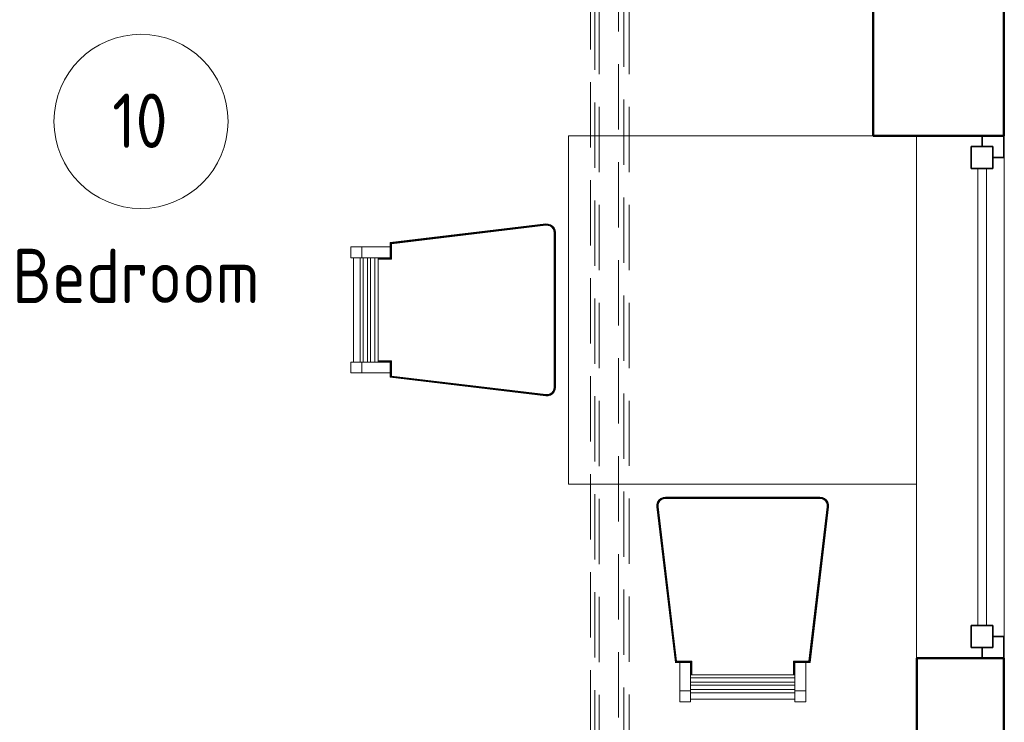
# Model space of a CAD drawing. Header units: millimetres. Extents: x -121 to 87583, y 4737 to 43333.
# Tile 59 of 86: x 47975 to 50237, y 37029 to 38642. Entities that reach past the tile are written whole.
import ezdxf

# ---------------------------------------------------------------- set-up
doc = ezdxf.new("R2010")
doc.units = ezdxf.units.MM
doc.linetypes.add('ADSK_Штриховая_ш3 п1_5', pattern=[225, 150, -75])
for name, color, linetype, lineweight in [('A-AREA-____-IDEN', 2, 'Continuous', 20), ('A-COLS-____-MCUT', 52, 'Continuous', 50), ('A-COLS-____-OTLN', 52, 'Continuous', 20), ('A-DETL-____-MBND', 5, 'ADSK_Штриховая_ш3 п1_5', 20), ('A-GENM-____-MCUT', 13, 'Continuous', 50), ('A-GENM-____-OTLN', 13, 'Continuous', 20), ('A-GLAZ-____-MCUT', 151, 'Continuous', 35), ('A-GLAZ-____-OTLN', 151, 'Continuous', 20), ('A-WALL-____-MCUT', 113, 'Continuous', 50), ('A-WALL-____-OTLN', 113, 'Continuous', 20), ('I-FURN-____-OTLN', 30, 'Continuous', 20)]:
    doc.layers.add(name, color=color, linetype=linetype, lineweight=lineweight)
doc.styles.add('GOST Common_1', font='GOST_Common.ttf', dxfattribs={"width": 0.9, "height": 125})

# ---------------------------------------------------------------- blocks, each defined once
blk = doc.blocks.new('Прямая форма - 83 new-608827-В_Этаж 01_Водопровод')
at = {"layer": 'I-FURN-____-OTLN', "color": 9}
for p, q in [((300, 400), (-400, 400)), ((-400, 400), (-400, -400)), ((-810, 154.7), (-452.4, 197.3)), ((-809.8, 154.6), (-452.4, 197.1)), ((-809.4, 154.2), (-452.3, 196.7)), ((-808.8, 153.7), (-452.3, 196.2)), ((-808.1, 153.1), (-452.3, 195.5)), ((-807.4, 152.4), (-452.2, 194.7)), ((-807, 152.1), (-452.2, 194.3)), ((-452.4, 197.3), (-446.8, 197.2)), ((-452.4, 197.3), (-446.8, 197.2)), ((-452.4, 197.3), (-452.4, 197.3)), ((-452.4, 197.3), (-446.8, 197.2)), ((-452.4, 197.3), (-452.4, 197.1)), ((-452.4, 197.1), (-446.8, 197)), ((-452.4, 197.1), (-452.3, 196.7)), ((-452.3, 196.7), (-446.9, 196.6)), ((-452.3, 196.7), (-452.3, 196.2)), ((-452.3, 196.2), (-446.9, 196)), ((-452.3, 196.2), (-452.3, 195.5)), ((-452.3, 195.5), (-447.1, 195.4)), ((-452.3, 195.5), (-452.2, 194.7)), ((-452.2, 194.7), (-447.2, 194.6)), ((-452.2, 194.7), (-452.2, 194.3)), ((-452.2, 194.3), (-447.2, 194.2)), ((-447.2, 194.6), (-447.1, 195.4)), ((-447.2, 194.6), (-442.5, 193.2)), ((-447.2, 194.2), (-447.2, 194.6)), ((-447.2, 194.2), (-442.7, 192.8)), ((-447.1, 195.4), (-446.9, 196)), ((-447.1, 195.4), (-442.2, 193.8)), ((-446.9, 196.6), (-446.8, 197)), ((-446.9, 196.6), (-441.7, 195)), ((-446.9, 196), (-446.9, 196.6)), ((-446.9, 196), (-441.9, 194.5)), ((-446.8, 197.2), (-441.4, 195.5)), ((-446.8, 197.2), (-441.4, 195.5)), ((-446.8, 197.2), (-446.8, 197.2)), ((-446.8, 197.2), (-441.4, 195.5)), ((-446.8, 197), (-446.8, 197.2)), ((-446.8, 197), (-441.5, 195.3)), ((-442.7, 192.8), (-442.5, 193.2)), ((-442.7, 192.8), (-438.7, 190.2)), ((-442.5, 193.2), (-442.2, 193.8)), ((-442.5, 193.2), (-438.5, 190.5)), ((-442.2, 193.8), (-441.9, 194.5)), ((-442.2, 193.8), (-438, 191)), ((-441.9, 194.5), (-441.7, 195)), ((-441.9, 194.5), (-437.5, 191.5)), ((-441.7, 195), (-441.5, 195.3)), ((-441.7, 195), (-437.1, 192)), ((-441.5, 195.3), (-441.4, 195.5)), ((-441.5, 195.3), (-436.9, 192.3)), ((-441.4, 195.5), (-436.7, 192.4)), ((-441.4, 195.5), (-436.7, 192.4)), ((-441.4, 195.5), (-441.4, 195.5)), ((-441.4, 195.5), (-436.7, 192.4)), ((-438.7, 190.2), (-438.5, 190.5)), ((-438.7, 190.2), (-435.7, 186.5)), ((-438.5, 190.5), (-438, 191)), ((-438.5, 190.5), (-435.3, 186.7)), ((-438, 191), (-437.5, 191.5)), ((-438, 191), (-434.7, 187.2)), ((-437.5, 191.5), (-437.1, 192)), ((-437.5, 191.5), (-434.1, 187.5)), ((-437.1, 192), (-436.9, 192.3)), ((-437.1, 192), (-433.6, 187.8)), ((-436.9, 192.3), (-436.7, 192.4)), ((-436.9, 192.3), (-433.3, 188)), ((-436.7, 192.4), (-433.1, 188.2)), ((-436.7, 192.4), (-433.1, 188.2)), ((-436.7, 192.4), (-436.7, 192.4)), ((-436.7, 192.4), (-433.1, 188.1)), ((-435.7, 186.5), (-435.3, 186.7)), ((-435.7, 186.5), (-433.7, 182.2)), ((-435.3, 186.7), (-434.7, 187.2)), ((-435.3, 186.7), (-433.3, 182.3)), ((-434.7, 187.2), (-434.1, 187.5)), ((-434.7, 187.2), (-432.6, 182.5)), ((-434.1, 187.5), (-433.6, 187.8)), ((-434.1, 187.5), (-431.9, 182.7)), ((-433.7, 182.2), (-433.3, 182.3)), ((-433.7, 182.2), (-433, 177.3)), ((-433.6, 187.8), (-433.3, 188)), ((-433.6, 187.8), (-431.4, 182.9)), ((-433.3, 188), (-433.1, 188.1)), ((-433.3, 188), (-431, 183)), ((-433.3, 182.3), (-432.6, 182.5)), ((-433.3, 182.3), (-432.6, 177.3)), ((-433.1, 188.2), (-430.8, 183)), ((-433.1, 188.2), (-430.8, 183)), ((-433.1, 188.1), (-433.1, 188.2)), ((-433.1, 188.1), (-430.8, 183)), ((-432.6, 182.5), (-431.9, 182.7)), ((-432.6, 182.5), (-431.9, 177.3)), ((-431.9, 182.7), (-431.4, 182.9)), ((-431.9, 182.7), (-431.2, 177.4)), ((-431.4, 182.9), (-431, 183)), ((-431.4, 182.9), (-430.6, 177.4)), ((-431, 183), (-430.8, 183)), ((-431, 183), (-430.2, 177.5)), ((-430.8, 183), (-430, 177.5)), ((-430.8, 183), (-430, 177.5)), ((-430.8, 183), (-430.8, 183)), ((-430.8, 183), (-430, 177.5)), ((-433, 177.3), (-432.6, 177.3)), ((-433, 177.3), (-433, -177.3)), ((-432.6, 177.3), (-431.9, 177.3)), ((-432.6, 177.3), (-432.6, -177.3)), ((-431.9, 177.3), (-431.2, 177.4)), ((-431.9, 177.3), (-431.9, -177.3)), ((-431.2, 177.4), (-430.6, 177.4)), ((-431.2, 177.4), (-431.2, -177.4)), ((-430.6, 177.4), (-430.2, 177.5)), ((-430.6, 177.4), (-430.6, -177.4)), ((-430.2, 177.5), (-430, 177.5)), ((-430.2, 177.5), (-430.2, -177.5)), ((-430, 177.5), (-430, 177.5)), ((-430, 177.5), (-430, -177.5)), ((-900, 144.7), (-875, 144.7)), ((-900, 144.7), (-900, 119.7)), ((-875, 144.7), (-810, 144.7)), ((-875, 144.7), (-875, 119.7)), ((-810, 154.7), (-810, 154.8)), ((-810, 144.7), (-810, 154.7)), ((-809.8, 154.6), (-810, 154.7)), ((-810, 144.7), (-810, 119.7)), ((-809.8, 119.5), (-809.8, 154.6)), ((-809.4, 154.2), (-809.8, 154.6)), ((-809.4, 119.1), (-809.4, 154.2)), ((-808.8, 153.7), (-809.4, 154.2)), ((-808.8, 118.5), (-808.8, 153.7)), ((-808.1, 153.1), (-808.8, 153.7)), ((-808.1, 117.8), (-808.1, 153.1)), ((-807.4, 152.4), (-808.1, 153.1)), ((-807.4, 117.1), (-807.4, 152.4)), ((-807, 152.1), (-807.4, 152.4)), ((-807, 116.7), (-807, 152.1)), ((-875, 119.7), (-900, 119.7)), ((-894.1, -119.7), (-894.1, 119.7)), ((-879.2, 119.7), (-879.2, -119.7)), ((-810, 119.7), (-875, 119.7)), ((-872.1, 119.7), (-872.1, -119.7)), ((-862.1, 119.7), (-862.1, -119.7)), ((-854.9, 119.7), (-854.9, -119.7)), ((-844.9, 119.7), (-844.9, -119.7)), ((-837.8, 119.7), (-837.8, -119.7)), ((-837.8, 119.5), (-809.8, 119.5)), ((-837.8, 119.1), (-809.4, 119.1)), ((-837.8, 118.5), (-808.8, 118.5)), ((-837.8, 117.8), (-808.1, 117.8)), ((-837.8, 117.1), (-807.4, 117.1)), ((-837.8, 116.7), (-807, 116.7)), ((-810, 119.7), (-810, 119.7)), ((-809.8, 119.5), (-810, 119.7)), ((-809.4, 119.1), (-809.8, 119.5)), ((-808.8, 118.5), (-809.4, 119.1)), ((-808.1, 117.8), (-808.8, 118.5)), ((-807.4, 117.1), (-808.1, 117.8)), ((-807, 116.7), (-807.4, 117.1)), ((-900, -119.7), (-875, -119.7)), ((-900, -119.7), (-900, -144.7)), ((-875, -119.7), (-810, -119.7)), ((-875, -119.7), (-875, -144.7)), ((-807, -116.7), (-837.8, -116.7)), ((-807.4, -117.1), (-837.8, -117.1)), ((-808.1, -117.8), (-837.8, -117.8)), ((-808.8, -118.5), (-837.8, -118.5)), ((-809.4, -119.1), (-837.8, -119.1)), ((-809.8, -119.5), (-837.8, -119.5)), ((-809.8, -119.5), (-810, -119.7)), ((-810, -119.7), (-810, -119.7)), ((-810, -119.7), (-810, -144.7)), ((-809.4, -119.1), (-809.8, -119.5)), ((-809.8, -154.6), (-809.8, -119.5)), ((-808.8, -118.5), (-809.4, -119.1)), ((-809.4, -154.2), (-809.4, -119.1)), ((-808.1, -117.8), (-808.8, -118.5)), ((-808.8, -153.7), (-808.8, -118.5)), ((-807.4, -117.1), (-808.1, -117.8)), ((-808.1, -153.1), (-808.1, -117.8)), ((-807, -116.7), (-807.4, -117.1)), ((-807.4, -152.4), (-807.4, -117.1)), ((-807, -152.1), (-807, -116.7)), ((-875, -144.7), (-900, -144.7)), ((-810, -144.7), (-875, -144.7)), ((-810, -154.7), (-810, -144.7)), ((-809.8, -154.6), (-810, -154.7)), ((-452.4, -197.3), (-810, -154.7)), ((-810, -154.7), (-810, -154.8)), ((-809.4, -154.2), (-809.8, -154.6)), ((-452.4, -197.1), (-809.8, -154.6)), ((-808.8, -153.7), (-809.4, -154.2)), ((-452.3, -196.7), (-809.4, -154.2)), ((-808.1, -153.1), (-808.8, -153.7)), ((-452.3, -196.2), (-808.8, -153.7)), ((-807.4, -152.4), (-808.1, -153.1)), ((-452.3, -195.5), (-808.1, -153.1)), ((-807, -152.1), (-807.4, -152.4)), ((-452.2, -194.7), (-807.4, -152.4)), ((-452.2, -194.3), (-807, -152.1)), ((-433, -177.3), (-433.7, -182.2)), ((-432.6, -177.3), (-433.3, -182.3)), ((-433, -177.3), (-432.6, -177.3)), ((-431.9, -177.3), (-432.6, -182.5)), ((-432.6, -177.3), (-431.9, -177.3)), ((-431.9, -177.3), (-431.2, -177.4)), ((-431.2, -177.4), (-431.9, -182.7)), ((-430.6, -177.4), (-431.4, -182.9)), ((-431.2, -177.4), (-430.6, -177.4)), ((-430.2, -177.5), (-431, -183)), ((-430, -177.5), (-430.8, -183)), ((-430, -177.5), (-430.8, -183)), ((-430, -177.5), (-430.8, -183)), ((-430.6, -177.4), (-430.2, -177.5)), ((-430.2, -177.5), (-430, -177.5)), ((-430, -177.5), (-430, -177.5)), ((-452.3, -196.7), (-452.4, -197.1)), ((-446.8, -197), (-452.4, -197.1)), ((-452.4, -197.1), (-452.4, -197.3)), ((-446.8, -197.2), (-452.4, -197.3)), ((-446.8, -197.2), (-452.4, -197.3)), ((-446.8, -197.2), (-452.4, -197.3)), ((-452.4, -197.3), (-452.4, -197.3)), ((-452.2, -194.7), (-452.3, -195.5)), ((-447.1, -195.4), (-452.3, -195.5)), ((-452.3, -195.5), (-452.3, -196.2)), ((-446.9, -196), (-452.3, -196.2)), ((-452.3, -196.2), (-452.3, -196.7)), ((-446.9, -196.6), (-452.3, -196.7)), ((-447.2, -194.2), (-452.2, -194.3)), ((-452.2, -194.3), (-452.2, -194.7)), ((-447.2, -194.6), (-452.2, -194.7)), ((-442.7, -192.8), (-447.2, -194.2)), ((-442.5, -193.2), (-447.2, -194.6)), ((-447.2, -194.2), (-447.2, -194.6)), ((-447.2, -194.6), (-447.1, -195.4)), ((-442.2, -193.8), (-447.1, -195.4)), ((-447.1, -195.4), (-446.9, -196)), ((-441.9, -194.5), (-446.9, -196)), ((-441.7, -195), (-446.9, -196.6)), ((-446.9, -196), (-446.9, -196.6)), ((-446.9, -196.6), (-446.8, -197)), ((-441.5, -195.3), (-446.8, -197)), ((-441.4, -195.5), (-446.8, -197.2)), ((-441.4, -195.5), (-446.8, -197.2)), ((-441.4, -195.5), (-446.8, -197.2)), ((-446.8, -197), (-446.8, -197.2)), ((-446.8, -197.2), (-446.8, -197.2)), ((-438.7, -190.2), (-442.7, -192.8)), ((-442.7, -192.8), (-442.5, -193.2)), ((-438.5, -190.5), (-442.5, -193.2)), ((-442.5, -193.2), (-442.2, -193.8)), ((-438, -191), (-442.2, -193.8)), ((-442.2, -193.8), (-441.9, -194.5)), ((-437.5, -191.5), (-441.9, -194.5)), ((-441.9, -194.5), (-441.7, -195)), ((-437.1, -192), (-441.7, -195)), ((-441.7, -195), (-441.5, -195.3)), ((-436.9, -192.3), (-441.5, -195.3)), ((-441.5, -195.3), (-441.4, -195.5)), ((-436.7, -192.4), (-441.4, -195.5)), ((-436.7, -192.4), (-441.4, -195.5)), ((-436.7, -192.4), (-441.4, -195.5)), ((-441.4, -195.5), (-441.4, -195.5)), ((-435.7, -186.5), (-438.7, -190.2)), ((-438.7, -190.2), (-438.5, -190.5)), ((-435.3, -186.7), (-438.5, -190.5)), ((-438.5, -190.5), (-438, -191)), ((-434.7, -187.2), (-438, -191)), ((-438, -191), (-437.5, -191.5)), ((-434.1, -187.5), (-437.5, -191.5)), ((-437.5, -191.5), (-437.1, -192)), ((-433.6, -187.8), (-437.1, -192)), ((-437.1, -192), (-436.9, -192.3)), ((-433.3, -188), (-436.9, -192.3)), ((-436.9, -192.3), (-436.7, -192.4)), ((-433.1, -188.1), (-436.7, -192.4)), ((-433.1, -188.2), (-436.7, -192.4)), ((-433.1, -188.2), (-436.7, -192.4)), ((-436.7, -192.4), (-436.7, -192.4)), ((-433.7, -182.2), (-435.7, -186.5)), ((-435.7, -186.5), (-435.3, -186.7)), ((-433.3, -182.3), (-435.3, -186.7)), ((-435.3, -186.7), (-434.7, -187.2)), ((-432.6, -182.5), (-434.7, -187.2)), ((-434.7, -187.2), (-434.1, -187.5)), ((-431.9, -182.7), (-434.1, -187.5)), ((-434.1, -187.5), (-433.6, -187.8)), ((-433.7, -182.2), (-433.3, -182.3)), ((-431.4, -182.9), (-433.6, -187.8)), ((-433.6, -187.8), (-433.3, -188)), ((-433.3, -182.3), (-432.6, -182.5)), ((-431, -183), (-433.3, -188)), ((-433.3, -188), (-433.1, -188.1)), ((-430.8, -183), (-433.1, -188.2)), ((-430.8, -183), (-433.1, -188.2)), ((-430.8, -183), (-433.1, -188.1)), ((-433.1, -188.1), (-433.1, -188.2)), ((-432.6, -182.5), (-431.9, -182.7)), ((-431.9, -182.7), (-431.4, -182.9)), ((-431.4, -182.9), (-431, -183)), ((-431, -183), (-430.8, -183)), ((-430.8, -183), (-430.8, -183)), ((399, -400), (-400, -400)), ((-197.3, -452.4), (-197.2, -446.8)), ((-197.3, -452.4), (-197.2, -446.8)), ((-197.3, -452.4), (-197.2, -446.8)), ((-154.7, -810), (-197.3, -452.4)), ((-197.3, -452.4), (-197.3, -452.4)), ((-197.1, -452.4), (-197.3, -452.4)), ((-197.2, -446.8), (-195.5, -441.4)), ((-197.2, -446.8), (-195.5, -441.4)), ((-197.2, -446.8), (-195.5, -441.4)), ((-197.2, -446.8), (-197.2, -446.8)), ((-197, -446.8), (-197.2, -446.8)), ((-197.1, -452.4), (-197, -446.8)), ((-196.7, -452.3), (-197.1, -452.4)), ((-154.6, -809.8), (-197.1, -452.4)), ((-197, -446.8), (-195.3, -441.5)), ((-196.6, -446.9), (-197, -446.8)), ((-196.7, -452.3), (-196.6, -446.9)), ((-154.2, -809.4), (-196.7, -452.3)), ((-196.2, -452.3), (-196.7, -452.3)), ((-196.6, -446.9), (-195, -441.7)), ((-196, -446.9), (-196.6, -446.9)), ((-196.2, -452.3), (-196, -446.9)), ((-153.7, -808.8), (-196.2, -452.3)), ((-195.5, -452.3), (-196.2, -452.3)), ((-196, -446.9), (-194.5, -441.9)), ((-195.4, -447.1), (-196, -446.9)), ((-195.5, -441.4), (-192.4, -436.7)), ((-195.5, -441.4), (-192.4, -436.7)), ((-195.5, -441.4), (-192.4, -436.7)), ((-195.5, -441.4), (-195.5, -441.4)), ((-195.3, -441.5), (-195.5, -441.4)), ((-195.5, -452.3), (-195.4, -447.1)), ((-194.7, -452.2), (-195.5, -452.3)), ((-153.1, -808.1), (-195.5, -452.3)), ((-195.4, -447.1), (-193.8, -442.2)), ((-194.6, -447.2), (-195.4, -447.1)), ((-195.3, -441.5), (-192.3, -436.9)), ((-195, -441.7), (-195.3, -441.5)), ((-195, -441.7), (-192, -437.1)), ((-194.5, -441.9), (-195, -441.7)), ((-194.7, -452.2), (-194.6, -447.2)), ((-152.4, -807.4), (-194.7, -452.2)), ((-194.3, -452.2), (-194.7, -452.2)), ((-194.6, -447.2), (-193.2, -442.5)), ((-194.2, -447.2), (-194.6, -447.2)), ((-194.5, -441.9), (-191.5, -437.5)), ((-193.8, -442.2), (-194.5, -441.9)), ((-194.3, -452.2), (-194.2, -447.2)), ((-152.1, -807), (-194.3, -452.2)), ((-194.2, -447.2), (-192.8, -442.7)), ((-193.8, -442.2), (-191, -438)), ((-193.2, -442.5), (-193.8, -442.2)), ((-193.2, -442.5), (-190.5, -438.5)), ((-192.8, -442.7), (-193.2, -442.5)), ((-192.8, -442.7), (-190.2, -438.7)), ((-192.4, -436.7), (-188.2, -433.1)), ((-192.4, -436.7), (-188.2, -433.1)), ((-192.4, -436.7), (-188.1, -433.1)), ((-192.4, -436.7), (-192.4, -436.7)), ((-192.3, -436.9), (-192.4, -436.7)), ((-192.3, -436.9), (-188, -433.3)), ((-192, -437.1), (-192.3, -436.9)), ((-192, -437.1), (-187.8, -433.6)), ((-191.5, -437.5), (-192, -437.1)), ((-191.5, -437.5), (-187.5, -434.1)), ((-191, -438), (-191.5, -437.5)), ((-191, -438), (-187.2, -434.7)), ((-190.5, -438.5), (-191, -438)), ((-190.5, -438.5), (-186.7, -435.3)), ((-190.2, -438.7), (-190.5, -438.5)), ((-190.2, -438.7), (-186.5, -435.7)), ((-188.2, -433.1), (-183, -430.8)), ((-188.2, -433.1), (-183, -430.8)), ((-188.1, -433.1), (-188.2, -433.1)), ((-188.1, -433.1), (-183, -430.8)), ((-188, -433.3), (-188.1, -433.1)), ((-188, -433.3), (-183, -431)), ((-187.8, -433.6), (-188, -433.3)), ((-187.8, -433.6), (-182.9, -431.4)), ((-187.5, -434.1), (-187.8, -433.6)), ((-187.5, -434.1), (-182.7, -431.9)), ((-187.2, -434.7), (-187.5, -434.1)), ((-187.2, -434.7), (-182.5, -432.6)), ((-186.7, -435.3), (-187.2, -434.7)), ((-186.7, -435.3), (-182.3, -433.3)), ((-186.5, -435.7), (-186.7, -435.3)), ((-186.5, -435.7), (-182.2, -433.7)), ((-183, -430.8), (-177.5, -430)), ((-183, -430.8), (-177.5, -430)), ((-183, -430.8), (-177.5, -430)), ((-183, -431), (-177.5, -430.2)), ((-183, -430.8), (-183, -430.8)), ((-183, -431), (-183, -430.8)), ((-182.9, -431.4), (-183, -431)), ((-182.9, -431.4), (-177.4, -430.6)), ((-182.7, -431.9), (-182.9, -431.4)), ((-182.7, -431.9), (-177.4, -431.2)), ((-182.5, -432.6), (-182.7, -431.9)), ((-182.5, -432.6), (-177.3, -431.9)), ((-182.3, -433.3), (-182.5, -432.6)), ((-182.3, -433.3), (-177.3, -432.6)), ((-182.2, -433.7), (-182.3, -433.3)), ((-182.2, -433.7), (-177.3, -433)), ((-177.5, -430), (-177.5, -430)), ((-177.5, -430), (177.5, -430)), ((-177.5, -430.2), (-177.5, -430)), ((-177.5, -430.2), (177.5, -430.2)), ((-177.4, -430.6), (-177.5, -430.2)), ((-177.4, -430.6), (177.4, -430.6)), ((-177.4, -431.2), (-177.4, -430.6)), ((-177.4, -431.2), (177.4, -431.2)), ((-177.3, -431.9), (-177.4, -431.2)), ((-177.3, -431.9), (177.3, -431.9)), ((-177.3, -432.6), (-177.3, -431.9)), ((-177.3, -432.6), (177.3, -432.6)), ((-177.3, -433), (-177.3, -432.6)), ((-177.3, -433), (177.3, -433)), ((194.3, -452.2), (152.1, -807)), ((194.7, -452.2), (152.4, -807.4)), ((195.5, -452.3), (153.1, -808.1)), ((196.2, -452.3), (153.7, -808.8)), ((196.7, -452.3), (154.2, -809.4)), ((197.1, -452.4), (154.6, -809.8)), ((197.3, -452.4), (154.7, -810)), ((177.3, -431.9), (177.4, -431.2)), ((177.3, -431.9), (182.5, -432.6)), ((177.3, -432.6), (177.3, -431.9)), ((177.3, -432.6), (182.3, -433.3)), ((177.3, -433), (177.3, -432.6)), ((177.3, -433), (182.2, -433.7)), ((177.4, -430.6), (177.5, -430.2)), ((177.4, -430.6), (182.9, -431.4)), ((177.4, -431.2), (177.4, -430.6)), ((177.4, -431.2), (182.7, -431.9)), ((177.5, -430), (183, -430.8)), ((177.5, -430), (183, -430.8)), ((177.5, -430), (177.5, -430)), ((177.5, -430), (183, -430.8)), ((177.5, -430.2), (177.5, -430)), ((177.5, -430.2), (183, -431)), ((182.2, -433.7), (182.3, -433.3)), ((182.2, -433.7), (186.5, -435.7)), ((182.3, -433.3), (182.5, -432.6)), ((182.3, -433.3), (186.7, -435.3)), ((182.5, -432.6), (182.7, -431.9)), ((182.5, -432.6), (187.2, -434.7)), ((182.7, -431.9), (182.9, -431.4)), ((182.7, -431.9), (187.5, -434.1)), ((182.9, -431.4), (183, -431)), ((182.9, -431.4), (187.8, -433.6)), ((183, -430.8), (188.2, -433.1)), ((183, -430.8), (188.2, -433.1)), ((183, -430.8), (183, -430.8)), ((183, -430.8), (188.1, -433.1)), ((183, -431), (183, -430.8)), ((183, -431), (188, -433.3)), ((186.5, -435.7), (186.7, -435.3)), ((186.5, -435.7), (190.2, -438.7)), ((186.7, -435.3), (187.2, -434.7)), ((186.7, -435.3), (190.5, -438.5)), ((187.2, -434.7), (187.5, -434.1)), ((187.2, -434.7), (191, -438)), ((187.5, -434.1), (187.8, -433.6)), ((187.5, -434.1), (191.5, -437.5)), ((187.8, -433.6), (188, -433.3)), ((187.8, -433.6), (192, -437.1)), ((188, -433.3), (188.1, -433.1)), ((188, -433.3), (192.3, -436.9)), ((188.1, -433.1), (188.2, -433.1)), ((188.1, -433.1), (192.4, -436.7)), ((188.2, -433.1), (192.4, -436.7)), ((188.2, -433.1), (192.4, -436.7)), ((190.2, -438.7), (190.5, -438.5)), ((190.2, -438.7), (192.8, -442.7)), ((190.5, -438.5), (191, -438)), ((190.5, -438.5), (193.2, -442.5)), ((191, -438), (191.5, -437.5)), ((191, -438), (193.8, -442.2)), ((191.5, -437.5), (192, -437.1)), ((191.5, -437.5), (194.5, -441.9)), ((192, -437.1), (192.3, -436.9)), ((192, -437.1), (195, -441.7)), ((192.3, -436.9), (192.4, -436.7)), ((192.3, -436.9), (195.3, -441.5)), ((192.4, -436.7), (195.5, -441.4)), ((192.4, -436.7), (195.5, -441.4)), ((192.4, -436.7), (192.4, -436.7)), ((192.4, -436.7), (195.5, -441.4)), ((192.8, -442.7), (193.2, -442.5)), ((192.8, -442.7), (194.2, -447.2)), ((193.2, -442.5), (193.8, -442.2)), ((193.2, -442.5), (194.6, -447.2)), ((193.8, -442.2), (194.5, -441.9)), ((193.8, -442.2), (195.4, -447.1)), ((194.2, -447.2), (194.6, -447.2)), ((194.2, -447.2), (194.3, -452.2)), ((194.7, -452.2), (194.3, -452.2)), ((194.5, -441.9), (195, -441.7)), ((194.5, -441.9), (196, -446.9)), ((194.6, -447.2), (195.4, -447.1)), ((194.6, -447.2), (194.7, -452.2)), ((195.5, -452.3), (194.7, -452.2)), ((195, -441.7), (195.3, -441.5)), ((195, -441.7), (196.6, -446.9)), ((195.3, -441.5), (195.5, -441.4)), ((195.3, -441.5), (197, -446.8)), ((195.4, -447.1), (196, -446.9)), ((195.4, -447.1), (195.5, -452.3)), ((195.5, -441.4), (197.2, -446.8)), ((195.5, -441.4), (197.2, -446.8)), ((195.5, -441.4), (195.5, -441.4)), ((195.5, -441.4), (197.2, -446.8)), ((196.2, -452.3), (195.5, -452.3)), ((196, -446.9), (196.6, -446.9)), ((196, -446.9), (196.2, -452.3)), ((196.7, -452.3), (196.2, -452.3)), ((196.6, -446.9), (197, -446.8)), ((196.6, -446.9), (196.7, -452.3)), ((197.1, -452.4), (196.7, -452.3)), ((197, -446.8), (197.2, -446.8)), ((197, -446.8), (197.1, -452.4)), ((197.3, -452.4), (197.1, -452.4)), ((197.2, -446.8), (197.3, -452.4)), ((197.2, -446.8), (197.3, -452.4)), ((197.2, -446.8), (197.2, -446.8)), ((197.2, -446.8), (197.3, -452.4)), ((197.3, -452.4), (197.3, -452.4)), ((-154.7, -810), (-154.8, -810)), ((-154.6, -809.8), (-154.7, -810)), ((-144.7, -810), (-154.7, -810)), ((-154.2, -809.4), (-154.6, -809.8)), ((-119.5, -809.8), (-154.6, -809.8)), ((-153.7, -808.8), (-154.2, -809.4)), ((-119.1, -809.4), (-154.2, -809.4)), ((-153.1, -808.1), (-153.7, -808.8)), ((-118.5, -808.8), (-153.7, -808.8)), ((-152.4, -807.4), (-153.1, -808.1)), ((-117.8, -808.1), (-153.1, -808.1)), ((-152.1, -807), (-152.4, -807.4)), ((-117.1, -807.4), (-152.4, -807.4)), ((-116.7, -807), (-152.1, -807)), ((-144.7, -875), (-144.7, -810)), ((-144.7, -810), (-119.7, -810)), ((-119.5, -809.8), (-119.7, -810)), ((-119.7, -810), (-119.7, -875)), ((-119.7, -810), (-119.7, -810)), ((-119.1, -809.4), (-119.5, -809.8)), ((-119.5, -837.8), (-119.5, -809.8)), ((-118.5, -808.8), (-119.1, -809.4)), ((-119.1, -837.8), (-119.1, -809.4)), ((-117.8, -808.1), (-118.5, -808.8)), ((-118.5, -837.8), (-118.5, -808.8)), ((-117.1, -807.4), (-117.8, -808.1)), ((-117.8, -837.8), (-117.8, -808.1)), ((-116.7, -807), (-117.1, -807.4)), ((-117.1, -837.8), (-117.1, -807.4)), ((-116.7, -837.8), (-116.7, -807)), ((152.1, -807), (116.7, -807)), ((116.7, -807), (117.1, -807.4)), ((116.7, -807), (116.7, -837.8)), ((152.4, -807.4), (117.1, -807.4)), ((117.1, -807.4), (117.8, -808.1)), ((117.1, -807.4), (117.1, -837.8)), ((153.1, -808.1), (117.8, -808.1)), ((117.8, -808.1), (118.5, -808.8)), ((117.8, -808.1), (117.8, -837.8)), ((153.7, -808.8), (118.5, -808.8)), ((118.5, -808.8), (119.1, -809.4)), ((118.5, -808.8), (118.5, -837.8)), ((154.2, -809.4), (119.1, -809.4)), ((119.1, -809.4), (119.5, -809.8)), ((119.1, -809.4), (119.1, -837.8)), ((154.6, -809.8), (119.5, -809.8)), ((119.5, -809.8), (119.7, -810)), ((119.5, -809.8), (119.5, -837.8)), ((119.7, -875), (119.7, -810)), ((119.7, -810), (144.7, -810)), ((119.7, -810), (119.7, -810)), ((144.7, -810), (144.7, -875)), ((154.7, -810), (144.7, -810)), ((152.1, -807), (152.4, -807.4)), ((152.4, -807.4), (153.1, -808.1)), ((153.1, -808.1), (153.7, -808.8)), ((153.7, -808.8), (154.2, -809.4)), ((154.2, -809.4), (154.6, -809.8)), ((154.6, -809.8), (154.7, -810)), ((154.7, -810), (154.8, -810)), ((-119.7, -837.8), (119.7, -837.8)), ((-119.7, -844.9), (119.7, -844.9)), ((-119.7, -854.9), (119.7, -854.9)), ((-144.7, -900), (-144.7, -875)), ((-144.7, -875), (-119.7, -875)), ((-119.7, -862.1), (119.7, -862.1)), ((-119.7, -872.1), (119.7, -872.1)), ((-119.7, -875), (-119.7, -900)), ((-119.7, -879.2), (119.7, -879.2)), ((119.7, -900), (119.7, -875)), ((119.7, -875), (144.7, -875)), ((144.7, -875), (144.7, -900)), ((-144.7, -900), (-119.7, -900)), ((119.7, -894.1), (-119.7, -894.1)), ((119.7, -900), (144.7, -900))]:
    blk.add_line(p, q, dxfattribs=at)
blk = doc.blocks.new('Прямая форма - FU - 052-608828-В_Этаж 01_Водопровод')
blk.add_blockref('Прямая форма - 83 new-608827-В_Этаж 01_Водопровод', (0, 0))
blk = doc.blocks.new('Прямая форма - 83 new-608836-В_Этаж 01_Водопровод')
at = {"layer": 'A-COLS-____-MCUT', "color": 253}
for p, q in [((150, 150), (-150, 150)), ((-150, 150), (-150, -150)), ((150, -150), (150, 150)), ((-150, -150), (150, -150))]:
    blk.add_line(p, q, dxfattribs=at)
blk = doc.blocks.new('Прямая форма - CRE - 002-608837-В_Этаж 01_Водопровод')
blk.add_blockref('Прямая форма - 83 new-608836-В_Этаж 01_Водопровод', (0, 0))
blk = doc.blocks.new('Прямая форма - 83 new-608851-В_Этаж 01_Водопровод')
at = {"layer": 'A-GLAZ-____-MCUT', "color": 53}
for p, q in [((75, 75), (25, 75)), ((25, 75), (25, 25)), ((75, 25), (75, 75)), ((1125, 75), (1125, 25)), ((1175, 75), (1125, 75)), ((1175, 25), (1175, 75)), ((25, 50), (0, 50)), ((0, 50), (0, 0)), ((25, 25), (25, 50)), ((1200, 50), (1175, 50)), ((1175, 50), (1175, 25)), ((1200, 0), (1200, 50)), ((25, 25), (75, 25)), ((50, 25), (25, 25)), ((50, 0), (50, 25)), ((1125, 25), (1175, 25)), ((1175, 25), (1150, 25)), ((1150, 25), (1150, 0)), ((0, 0), (50, 0)), ((1150, 0), (1200, 0))]:
    blk.add_line(p, q, dxfattribs=at)
at = {"layer": 'A-GLAZ-____-OTLN', "color": 9}
for p, q in [((1125, 60), (75, 60)), ((75, 40), (1125, 40))]:
    blk.add_line(p, q, dxfattribs=at)
blk = doc.blocks.new('Прямая форма - WD - 004-608852-В_Этаж 01_Водопровод')
blk.add_blockref('Прямая форма - 83 new-608851-В_Этаж 01_Водопровод', (0, 0))
blk = doc.blocks.new('Прямая форма - 83 new-608943-В_Этаж 01_Водопровод')
at = {"layer": 'A-WALL-____-MCUT', "color": 253}
for p, q in [((6700, 0), (5300, 0)), ((5300, 0), (5300, -200)), ((5300, -200), (6700, -200))]:
    blk.add_line(p, q, dxfattribs=at)
blk = doc.blocks.new('Прямая форма - SW - 006-608944-В_Этаж 01_Водопровод')
blk.add_blockref('Прямая форма - 83 new-608943-В_Этаж 01_Водопровод', (0, 0))
blk = doc.blocks.new('Family - WD - 004-608946-В_Этаж 01_Водопровод')
at = {"layer": 'A-GENM-____-MCUT', "lineweight": 9}
for p, q in [((600, 1), (-600, 1)), ((-600, 1), (-600, -201)), ((600, -201), (600, 1)), ((-600, -201), (600, -201))]:
    blk.add_line(p, q, dxfattribs=at)
blk = doc.blocks.new('83 new_ifc_RVT-1-В_Этаж 01_Водопровод')
at = {"layer": 'A-COLS-____-OTLN', "color": 9, "lineweight": 20}
blk.add_blockref('Прямая форма - CRE - 002-608837-В_Этаж 01_Водопровод', (30060.3, 38525.8), dxfattribs=at)
at = {"layer": 'A-GENM-____-OTLN', "color": 9, "lineweight": 20, "rotation": 270}
blk.add_blockref('Family - WD - 004-608946-В_Этаж 01_Водопровод', (30210.3, 37775.8), dxfattribs=at)
at = {"layer": 'A-GLAZ-____-OTLN', "color": 9, "lineweight": 20, "rotation": 90}
blk.add_blockref('Прямая форма - WD - 004-608852-В_Этаж 01_Водопровод', (30210.3, 37175.8), dxfattribs=at)
at = {"layer": 'A-WALL-____-OTLN', "color": 9, "lineweight": 20, "rotation": 270}
blk.add_blockref('Прямая форма - SW - 006-608944-В_Этаж 01_Водопровод', (30210.3, 42475.8), dxfattribs=at)
at = {"layer": 'I-FURN-____-OTLN', "color": 9, "lineweight": 20}
blk.add_blockref('Прямая форма - FU - 052-608828-В_Этаж 01_Водопровод', (29610.3, 37975.8), dxfattribs=at)
blk = doc.blocks.new('ADSK_M_Помещения - Номер Имя-152985-В_Этаж 01_Водопровод')
at = {"layer": 'A-AREA-____-IDEN'}
blk.add_circle((0, 0), 4, dxfattribs=at)

msp = doc.modelspace()

# ---------------------------------------------------------------- linework, layer by layer
at = {"layer": 'A-DETL-____-MBND', "color": 220}
for p, q in [((49286.4, 42323.6), (49286.4, 35817)), ((49306.4, 35817), (49306.4, 42323.6)), ((49296.4, 35827.3), (49296.4, 42055.3))]:
    msp.add_line(p, q, dxfattribs=at)
at = {"layer": 'A-DETL-____-MBND', "color": 150}
for p, q in [((49350.9, 41915), (49350.9, 35814.8)), ((49363.4, 35833.8), (49363.4, 41895)), ((49375.9, 35817.3), (49375.9, 41915))]:
    msp.add_line(p, q, dxfattribs=at)

# ---------------------------------------------------------------- block references
at = {"lineweight": 9}
msp.add_blockref('83 new_ifc_RVT-1-В_Этаж 01_Водопровод', (20026.1, 0), dxfattribs=at)
at = {"layer": 'A-AREA-____-IDEN', "xscale": 49.99999999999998, "yscale": 49.99999999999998, "zscale": 49.99999999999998}
msp.add_blockref('ADSK_M_Помещения - Номер Имя-152985-В_Этаж 01_Водопровод', (48254, 38408.8), dxfattribs=at)

# ---------------------------------------------------------------- texts
at = {"layer": 'A-AREA-____-IDEN', "lineweight": 9, "char_height": 125, "attachment_point": 1, "style": 'GOST Common_1'}
for s, insert, width in [('10', (48188, 38472.7), 165.949), ('Bedroom', (47958.2, 38116.3), 707.088)]:
    msp.add_mtext(s, dxfattribs=dict(at, insert=insert, width=width))

doc.saveas('drawing.dxf')
